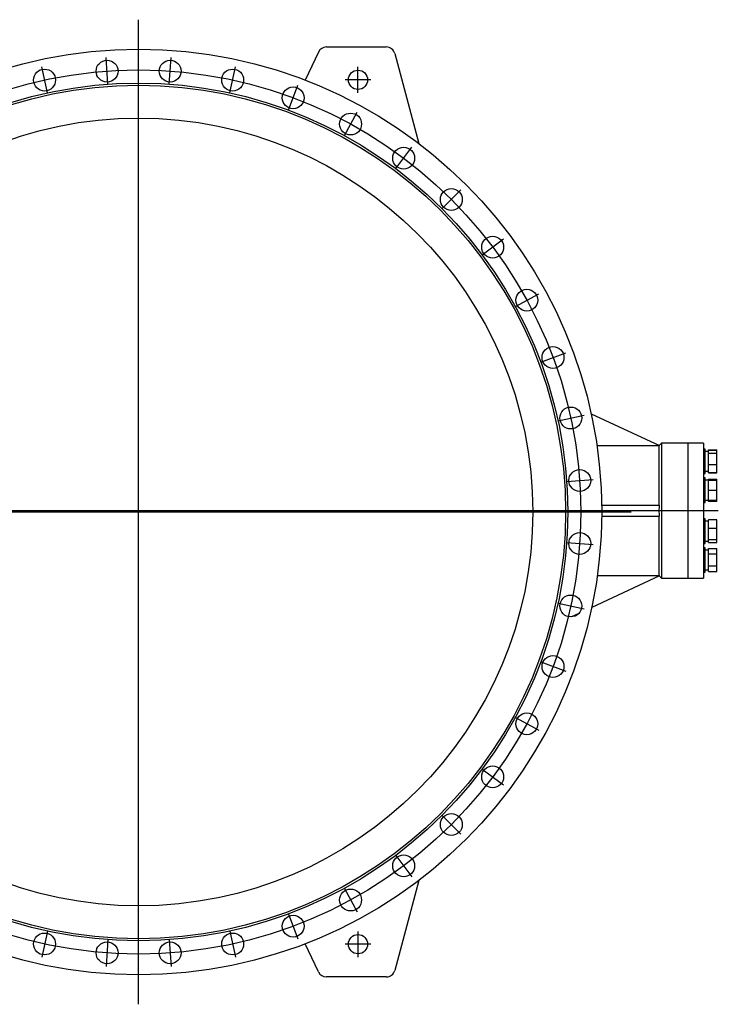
# Model space of a CAD drawing. Extents: x 562 to 5534, y -3603 to 136.
# Tile 10 of 15: x 2152 to 3747, y -2114 to 136. Entities that reach past the tile are written whole.
import ezdxf

# ---------------------------------------------------------------- set-up
doc = ezdxf.new("R2010")
doc.units = 0
doc.layers.get('0').update_dxf_attribs({"linetype": 'CONTINUOUS'})

msp = doc.modelspace()

# ---------------------------------------------------------------- linework, layer by layer
for p, q in [((2423.1, -2113.9), (2423.1, 135.9)), ((2353.2, -11.2), (2348.9, 49.2)), ((2493.1, -11.2), (2497.4, 49.2)), ((2214.7, -31.1), (2201.9, 28.1)), ((2631.5, -31.1), (2644.4, 28.1)), ((2924.1, -30.9), (2924.1, 27.8)), ((2765.7, -70.5), (2786.9, -13.7)), ((2953.4, -1.5), (2894.8, -1.5)), ((2892.9, -128.6), (2922, -75.4)), ((3010.6, -204.2), (3046.9, -155.7)), ((3116.3, -295.8), (3159.2, -253)), ((3207.9, -401.5), (3256.4, -365.2)), ((3283.5, -519.2), (3336.7, -490.2)), ((3341.6, -646.4), (3398.4, -625.3)), ((3381, -780.7), (3440.3, -767.8)), ((3401, -919.1), (3461.4, -914.8)), ((3746.9, -986), (692.2, -986)), ((1298.2, -989), (3548, -989)), ((3401, -1059), (3461.4, -1063.3)), ((3381, -1197.4), (3440.3, -1210.3)), ((3341.6, -1331.6), (3398.4, -1352.8)), ((3283.5, -1458.9), (3336.7, -1487.9)), ((3207.9, -1576.5), (3256.4, -1612.8)), ((3116.3, -1682.2), (3159.2, -1725.1)), ((3010.6, -1773.8), (3046.9, -1822.4)), ((2892.9, -1849.5), (2922, -1902.6)), ((2765.7, -1907.6), (2786.9, -1964.3)), ((2214.7, -1947), (2201.8, -2006.2)), ((2631.5, -1947), (2644.4, -2006.2)), ((2924.1, -1947.2), (2924.1, -2005.9)), ((2353.2, -1966.9), (2348.9, -2027.3)), ((2493.1, -1966.9), (2497.4, -2027.3)), ((2953.4, -1976.5), (2894.8, -1976.5))]:
    msp.add_line(p, q)
at = {"color": 7, "linetype": 'CONTINUOUS'}
for p, q in [((2851.9, 73.5), (2988.8, 73.5)), ((2833.7, 61.9), (2803.7, -2.4)), ((3008.1, 58.6), (3063.3, -147.3)), ((3456.5, -764.5), (3612.5, -837.2)), ((3617.1, -832), (3612.1, -837)), ((3677.1, -832), (3617.1, -832)), ((3617.1, -832), (3617.1, -1140)), ((3713.1, -832), (3677.1, -832)), ((3677.1, -832), (3677.1, -1140)), ((3713.1, -832), (3713.1, -1140)), ((3612.1, -837.6), (3469.7, -837.6)), ((3612.5, -837.2), (3612.1, -837.6)), ((3612.1, -973.5), (3612.1, -837.6)), ((3717.1, -845.3), (3713.1, -845.3)), ((3717.1, -893.1), (3717.1, -845.3)), ((3724.6, -850.6), (3717.1, -850.6)), ((3724.6, -847.7), (3724.6, -846.8)), ((3724.6, -846.8), (3743.3, -846.8)), ((3724.6, -847.7), (3743.3, -847.7)), ((3724.6, -854.5), (3724.6, -847.7)), ((3724.6, -880.2), (3724.6, -854.5)), ((3724.6, -854.5), (3743.3, -854.5)), ((3743.3, -847.7), (3743.3, -846.8)), ((3743.3, -854.5), (3743.3, -847.7)), ((3743.3, -880.2), (3743.3, -854.5)), ((3717.1, -901.3), (3717.1, -893.1)), ((3717.1, -896.1), (3724.6, -896.1)), ((3724.6, -880.2), (3743.3, -880.2)), ((3724.6, -899), (3724.6, -880.2)), ((3724.6, -899.9), (3724.6, -899)), ((3724.6, -899), (3743.3, -899)), ((3724.6, -899.9), (3743.3, -899.9)), ((3743.3, -899), (3743.3, -880.2)), ((3743.3, -899.9), (3743.3, -899)), ((3713.1, -901.3), (3717.1, -901.3)), ((3717.1, -911.3), (3713.1, -911.3)), ((3717.1, -967.3), (3717.1, -911.3)), ((3724.6, -916.6), (3717.1, -916.6)), ((3724.6, -913.7), (3743.3, -913.7)), ((3724.6, -916.3), (3724.6, -913.7)), ((3724.6, -939.3), (3724.6, -916.3)), ((3724.6, -916.3), (3743.3, -916.3)), ((3743.3, -916.3), (3743.3, -913.7)), ((3743.3, -939.3), (3743.3, -916.3)), ((3724.6, -939.3), (3743.3, -939.3)), ((3724.6, -962.3), (3724.6, -939.3)), ((3743.3, -962.3), (3743.3, -939.3)), ((3713.1, -967.3), (3717.1, -967.3)), ((3717.1, -962.1), (3724.6, -962.1)), ((3724.6, -965), (3724.6, -962.3)), ((3724.6, -962.3), (3743.3, -962.3)), ((3743.3, -965), (3724.6, -965)), ((3743.3, -965), (3743.3, -962.3)), ((3480.5, -973.5), (3612.4, -973.5)), ((3480.6, -998.5), (3612.4, -998.5)), ((3612.1, -1134.5), (3612.1, -998.5)), ((3717.1, -1004.7), (3713.1, -1004.7)), ((3717.1, -1060.7), (3717.1, -1004.7)), ((3724.6, -1010), (3717.1, -1010)), ((3743.3, -1007.1), (3724.6, -1007.1)), ((3724.6, -1025.9), (3724.6, -1007.1)), ((3743.3, -1025.9), (3743.3, -1007.1)), ((3724.6, -1051.5), (3724.6, -1025.9)), ((3724.6, -1025.9), (3743.3, -1025.9)), ((3743.3, -1051.5), (3743.3, -1025.9)), ((3717.1, -1055.5), (3724.6, -1055.5)), ((3724.6, -1051.5), (3743.3, -1051.5)), ((3724.6, -1058.4), (3724.6, -1051.5)), ((3743.3, -1058.4), (3743.3, -1051.5)), ((3713.1, -1060.7), (3717.1, -1060.7)), ((3717.1, -1070.8), (3713.1, -1070.8)), ((3717.1, -1126.8), (3717.1, -1070.8)), ((3724.6, -1076), (3717.1, -1076)), ((3724.6, -1058.4), (3743.3, -1058.4)), ((3724.6, -1085.5), (3724.6, -1072.2)), ((3724.6, -1072.2), (3743.3, -1072.2)), ((3743.3, -1085.5), (3743.3, -1072.2)), ((3724.6, -1112), (3724.6, -1085.5)), ((3743.3, -1085.5), (3724.6, -1085.5)), ((3743.3, -1112), (3743.3, -1085.5)), ((3717.1, -1121.5), (3724.6, -1121.5)), ((3724.6, -1112), (3743.3, -1112)), ((3724.6, -1125.3), (3724.6, -1112)), ((3743.3, -1125.3), (3743.3, -1112)), ((3612.5, -1134.9), (3457.9, -1206.9)), ((3470.6, -1134.5), (3612.1, -1134.5)), ((3612.1, -1134.5), (3612.5, -1134.9)), ((3612.1, -1135), (3617.1, -1140)), ((3617.1, -1140), (3677.1, -1140)), ((3677.1, -1140), (3713.1, -1140)), ((3713.1, -1126.8), (3717.1, -1126.8)), ((3724.6, -1125.3), (3743.3, -1125.3)), ((3428.4, -1220.7), (3411.3, -1228.7)), ((3063.3, -1830.8), (3008.1, -2036.7)), ((2833.7, -2040), (2803.7, -1975.7)), ((2988.8, -2051.5), (2851.9, -2051.5))]:
    msp.add_line(p, q, dxfattribs=at)
for centre, radius in [((2423.1, -989), 1057.5), ((2208.4, -2.1), 25), ((2351.1, 18.4), 25), ((2495.2, 18.4), 25), ((2637.8, -2.1), 25), ((2924.1, -1.5), 22), ((2423.1, -989), 980), ((2423.1, -989), 975), ((2776.1, -42.7), 25), ((2423.1, -989), 900), ((2907.2, -102.6), 25), ((3028.4, -180.5), 25), ((3137.3, -274.9), 25), ((3231.7, -383.8), 25), ((3309.6, -505), 25), ((3369.4, -636.1), 25), ((3410, -774.3), 25), ((3430.5, -917), 25), ((3430.5, -1061.1), 25), ((3410, -1203.7), 25), ((3369.4, -1342), 25), ((3309.6, -1473.1), 25), ((3231.7, -1594.3), 25), ((3137.3, -1703.2), 25), ((3028.4, -1797.6), 25), ((2907.2, -1875.5), 25), ((2776.1, -1935.4), 25), ((2208.4, -1976), 25), ((2637.8, -1976), 25), ((2924.1, -1976.5), 22), ((2351.1, -1996.5), 25), ((2495.2, -1996.5), 25)]:
    msp.add_circle(centre, radius, dxfattribs=at)
msp.add_circle((2423.1, -989), 1010)
for centre, start, end in [((2851.9, 53.5), 90, 155), ((2988.8, 53.5), 15, 90), ((2851.9, -2031.5), 205, 270), ((2988.8, -2031.5), 270, 345)]:
    msp.add_arc(centre, 20, start, end, dxfattribs=at)
for centre, start_param, end_param in [((3717.1, -1098.8), 1.482977, 1.570796), ((3728.1, -1098.8), 1.626248, 1.747123)]:
    msp.add_ellipse(centre, major_axis=(62.5, 0), ratio=0.36397, start_param=start_param, end_param=end_param, dxfattribs=at)
msp.add_open_spline([(3612.4, -998.5), (3612.3, -994.4), (3612, -986), (3612.3, -977.7), (3612.4, -973.5)], degree=3, knots=[0, 0, 0, 0, 0.499095, 1, 1, 1, 1], dxfattribs=at)

doc.saveas('drawing.dxf')
